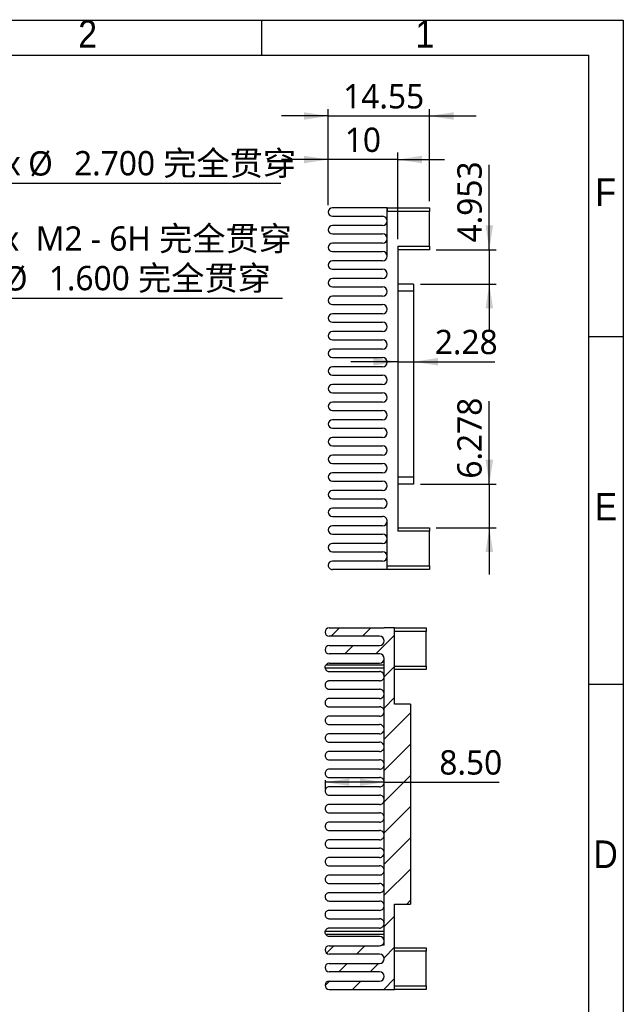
# Model space of a CAD drawing. Header units: millimetres. Extents: x 3 to 207, y 3 to 294.
# Tile 8 of 8: x 120 to 207, y 152 to 294. Entities that reach past the tile are written whole.
import ezdxf

# ---------------------------------------------------------------- set-up
doc = ezdxf.new("R2010")
doc.units = ezdxf.units.MM
for name, color, linetype in [('几何体', 7, 'Continuous'), ('剖面线', 4, 'Continuous'), ('尺寸', 3, 'Continuous'), ('注释', 7, 'Continuous'), ('草图直线', 1, 'Continuous')]:
    doc.layers.add(name, color=color, linetype=linetype)
doc.styles.add('SLDTEXTSTYLE0', font='MSYH.TTC', dxfattribs={"bigfont": 'bigfont'})
doc.styles.add('SLDTEXTSTYLE1', font='MSYH.TTC')
doc.styles.add('SLDTEXTSTYLE2', font='GOTHIC.TTF', dxfattribs={"width": 0.913})
doc.dimstyles.new('SLDDIMSTYLE10', dxfattribs={"dimtxt": 3.5, "dimasz": 3.5, "dimexe": 0, "dimexo": 0.0625, "dimgap": 0.875, "dimtad": 1, "dimdec": 0, "dimrnd": 1e-09, "dimzin": 12, "dimdsep": 46, "dimtxsty": 'SLDTEXTSTYLE1', "dimsah": 1, "dimcen": 0.09, "dimadec": 0, "dimazin": 3, "dimtfac": 1, "dimtdec": 0, "dimtmove": 0, "dimatfit": 0, "dimfxl": 1, "dimfrac": 2, "dimtolj": 1, "dimtzin": 12, "dimarcsym": 0})
doc.dimstyles.new('SLDDIMSTYLE14', dxfattribs={"dimtxt": 3.5, "dimasz": 3.5, "dimexe": 0, "dimexo": 0.0625, "dimgap": 0.875, "dimtad": 1, "dimrnd": 1e-09, "dimzin": 4, "dimdsep": 46, "dimtxsty": 'SLDTEXTSTYLE1', "dimsah": 1, "dimcen": 0.09, "dimadec": 0, "dimazin": 1, "dimtfac": 1, "dimtofl": 0, "dimtmove": 0, "dimatfit": 3, "dimfxl": 1, "dimfrac": 2, "dimtolj": 1, "dimtzin": 12, "dimarcsym": 0})
doc.dimstyles.new('SLDDIMSTYLE3', dxfattribs={"dimtxt": 3.5, "dimasz": 3.5, "dimexe": 0, "dimexo": 0.0625, "dimgap": 0.875, "dimtad": 1, "dimrnd": 1e-09, "dimzin": 12, "dimdsep": 46, "dimtxsty": 'SLDTEXTSTYLE1', "dimsah": 1, "dimcen": 0.09, "dimadec": 0, "dimazin": 3, "dimtfac": 1, "dimtmove": 0, "dimatfit": 0, "dimfxl": 1, "dimfrac": 2, "dimtolj": 1, "dimtzin": 12, "dimarcsym": 0})
doc.dimstyles.new('SLDDIMSTYLE4', dxfattribs={"dimtxt": 3.5, "dimasz": 3.5, "dimexe": 0, "dimexo": 0.0625, "dimgap": 0.875, "dimtad": 0, "dimtih": 1, "dimtoh": 1, "dimdec": 3, "dimrnd": 1e-09, "dimzin": 4, "dimdsep": 46, "dimtxsty": 'SLDTEXTSTYLE1', "dimblk1": 'NONE', "dimsah": 1, "dimcen": 0, "dimadec": 0, "dimazin": 1, "dimtfac": 1, "dimtdec": 3, "dimtmove": 0, "dimatfit": 3, "dimldrblk": 'NONE', "dimfxl": 1, "dimfrac": 2, "dimtolj": 1, "dimtzin": 12, "dimarcsym": 0})
doc.dimstyles.new('SLDDIMSTYLE5', dxfattribs={"dimtxt": 3.5, "dimasz": 3.5, "dimexe": 0, "dimexo": 0.0625, "dimgap": 0.875, "dimtad": 0, "dimtih": 1, "dimtoh": 1, "dimdec": 6, "dimrnd": 1e-09, "dimzin": 12, "dimdsep": 46, "dimtxsty": 'SLDTEXTSTYLE1', "dimblk1": 'NONE', "dimsah": 1, "dimcen": 0, "dimadec": 0, "dimazin": 3, "dimtfac": 1, "dimtdec": 3, "dimtmove": 0, "dimatfit": 3, "dimldrblk": 'NONE', "dimfxl": 1, "dimfrac": 2, "dimtolj": 1, "dimtzin": 12, "dimarcsym": 0})
doc.dimstyles.new('SLDDIMSTYLE7', dxfattribs={"dimtxt": 3.5, "dimasz": 3.5, "dimexe": 0, "dimexo": 0.0625, "dimgap": 0.875, "dimtad": 1, "dimdec": 3, "dimrnd": 1e-09, "dimzin": 12, "dimdsep": 46, "dimtxsty": 'SLDTEXTSTYLE1', "dimsah": 1, "dimcen": 0.09, "dimadec": 0, "dimazin": 3, "dimtfac": 1, "dimtdec": 3, "dimtmove": 0, "dimatfit": 0, "dimfxl": 1, "dimfrac": 2, "dimtolj": 1, "dimtzin": 12, "dimarcsym": 0})

# ---------------------------------------------------------------- blocks, each defined once
blk = doc.blocks.new('_D_4')
at = {"layer": '尺寸'}
for p, q in [((106.95, 264.96), (112.56, 270.57)), ((112.56, 270.57), (157.76, 270.57)), ((105.04, 263.05), (106.95, 264.96))]:
    blk.add_line(p, q, dxfattribs=at)
blk.add_solid([(106.95, 264.96), (109.8, 267.05), (109.04, 267.81)], dxfattribs=at)
at = {"layer": '尺寸', "char_height": 3.5, "attachment_point": 1}
for s, insert, style in [('4 x ', (114.15, 275.19), 'SLDTEXTSTYLE1'), ('%%c', (121.41, 275.16), 'SLDTEXTSTYLE1'), (' 2.700 完全贯穿', (126.82, 275.19), 'SLDTEXTSTYLE0')]:
    blk.add_mtext(s, dxfattribs=dict(at, insert=insert, style=style))
blk = doc.blocks.new('_None')
blk = doc.blocks.new('_D_5')
at = {"layer": '尺寸'}
for p, q in [((83.42, 241.97), (112.33, 254.03)), ((112.33, 254.03), (157.99, 254.03)), ((81.94, 241.36), (83.42, 241.97))]:
    blk.add_line(p, q, dxfattribs=at)
blk.add_solid([(83.42, 241.97), (86.85, 242.82), (86.44, 243.82)], dxfattribs=at)
at = {"layer": '尺寸', "char_height": 3.5, "attachment_point": 1}
for s, insert, style in [('3 x  M2 - 6H 完全贯穿', (113.92, 264.35), 'SLDTEXTSTYLE0'), ('%%c', (117.78, 258.62), 'SLDTEXTSTYLE1'), (' 1.600 完全贯穿', (123.19, 258.66), 'SLDTEXTSTYLE0')]:
    blk.add_mtext(s, dxfattribs=dict(at, insert=insert, style=style))
blk = doc.blocks.new('_D_14')
at = {"layer": '尺寸'}
for p, q in [((164.56, 267.4), (164.56, 281.23)), ((179.11, 268), (179.11, 281.23)), ((164.56, 280.23), (157.83, 280.23)), ((164.56, 280.23), (179.11, 280.23)), ((179.11, 280.23), (185.84, 280.23))]:
    blk.add_line(p, q, dxfattribs=at)
for points in [[(164.56, 280.23), (161.06, 280.76), (161.06, 279.69)], [(179.11, 280.23), (182.61, 279.69), (182.61, 280.76)]]:
    blk.add_solid(points, dxfattribs=at)
at = {"layer": '尺寸', "insert": (166.71, 284.82), "char_height": 3.5, "attachment_point": 1, "style": 'SLDTEXTSTYLE1'}
blk.add_mtext('14.55', dxfattribs=at)
blk = doc.blocks.new('_D_15')
at = {"layer": '尺寸'}
for p, q in [((164.56, 267.4), (164.56, 274.97)), ((174.56, 262.5), (174.56, 274.97)), ((164.56, 273.97), (157.83, 273.97)), ((174.56, 273.97), (164.56, 273.97)), ((174.56, 273.97), (181.29, 273.97))]:
    blk.add_line(p, q, dxfattribs=at)
for points in [[(164.56, 273.97), (161.06, 274.51), (161.06, 273.43)], [(174.56, 273.97), (178.06, 273.43), (178.06, 274.51)]]:
    blk.add_solid(points, dxfattribs=at)
at = {"layer": '尺寸', "insert": (166.94, 278.56), "char_height": 3.5, "attachment_point": 1, "style": 'SLDTEXTSTYLE1'}
blk.add_mtext('10', dxfattribs=at)
blk = doc.blocks.new('_D_16')
at = {"layer": '尺寸'}
for p, q in [((174.56, 244.88), (167.83, 244.88)), ((174.56, 244.88), (176.84, 244.88)), ((176.84, 244.88), (188.51, 244.88))]:
    blk.add_line(p, q, dxfattribs=at)
for points in [[(174.56, 244.88), (171.06, 245.42), (171.06, 244.34)], [(176.84, 244.88), (180.34, 244.34), (180.34, 245.42)]]:
    blk.add_solid(points, dxfattribs=at)
at = {"layer": '尺寸', "insert": (179.89, 249.47), "char_height": 3.5, "attachment_point": 1, "style": 'SLDTEXTSTYLE1'}
blk.add_mtext('2.28', dxfattribs=at)
blk = doc.blocks.new('_D_17')
at = {"layer": '尺寸'}
for p, q in [((187.73, 261), (187.73, 273.19)), ((180.11, 261), (188.73, 261)), ((187.73, 261), (187.73, 256.05)), ((177.84, 256.05), (188.73, 256.05)), ((187.73, 256.05), (187.73, 249.32))]:
    blk.add_line(p, q, dxfattribs=at)
for points in [[(187.73, 261), (188.27, 264.5), (187.19, 264.5)], [(187.73, 256.05), (187.19, 252.55), (188.27, 252.55)]]:
    blk.add_solid(points, dxfattribs=at)
at = {"layer": '尺寸', "insert": (183.13, 262.04), "char_height": 3.5, "attachment_point": 1, "rotation": 90, "style": 'SLDTEXTSTYLE1'}
blk.add_mtext('4.953', dxfattribs=at)
blk = doc.blocks.new('_D_18')
at = {"layer": '尺寸'}
for p, q in [((187.73, 227.28), (187.73, 239.21)), ((177.84, 227.28), (188.73, 227.28)), ((187.73, 227.28), (187.73, 221)), ((180.11, 221), (188.73, 221)), ((187.73, 221), (187.73, 214.27))]:
    blk.add_line(p, q, dxfattribs=at)
for points in [[(187.73, 227.28), (188.27, 230.78), (187.19, 230.78)], [(187.73, 221), (187.19, 217.5), (188.27, 217.5)]]:
    blk.add_solid(points, dxfattribs=at)
at = {"layer": '尺寸', "insert": (183.13, 228.06), "char_height": 3.5, "attachment_point": 1, "rotation": 90, "style": 'SLDTEXTSTYLE1'}
blk.add_mtext('6.278', dxfattribs=at)
blk = doc.blocks.new('_D_31')
at = {"layer": '尺寸'}
for p, q in [((164.11, 184.67), (164.11, 183.39)), ((172.61, 184.39), (164.11, 184.39)), ((172.61, 184.39), (189.17, 184.39))]:
    blk.add_line(p, q, dxfattribs=at)
for points in [[(164.11, 184.39), (167.61, 183.86), (167.61, 184.93)], [(172.61, 184.39), (169.11, 184.93), (169.11, 183.86)]]:
    blk.add_solid(points, dxfattribs=at)
at = {"layer": '尺寸', "insert": (180.54, 188.99), "char_height": 3.5, "attachment_point": 1, "style": 'SLDTEXTSTYLE1'}
blk.add_mtext('8.50', dxfattribs=at)

msp = doc.modelspace()

# ---------------------------------------------------------------- hatches: boundary and pattern name
at = {"layer": '剖面线'}
h = msp.add_hatch(dxfattribs=at)
h.set_pattern_fill('ANSI31', color=256, style=0)
edge = h.paths.add_edge_path(flags=0)
edge.add_line((172.6114215, 160.952965), (172.2639225, 160.952965))
edge.add_arc((171.9414215, 161.540241), 0.67, 270, 298.773263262, ccw=False)
edge.add_line((171.9414215, 160.870241), (164.7114215, 160.870241))
edge.add_arc((164.7114215, 160.270241), 0.6, 90, 180)
edge.add_arc((164.7114215, 160.270241), 0.6, 180, 270)
edge.add_line((164.7114215, 159.670241), (171.9414215, 159.670241))
edge.add_arc((171.9414215, 159.000241), 0.67, 0, 90, ccw=False)
edge.add_arc((171.9414215, 159.000241), 0.67, 270, 360, ccw=False)
edge.add_line((171.9414215, 158.330241), (164.7114215, 158.330241))
edge.add_arc((164.7114215, 157.730241), 0.6, 90, 180)
edge.add_arc((164.7114215, 157.730241), 0.6, 180, 270)
edge.add_line((164.7114215, 157.130241), (171.9414215, 157.130241))
edge.add_arc((171.9414215, 156.460241), 0.67, 0, 90, ccw=False)
edge.add_arc((171.9414215, 156.460241), 0.67, -90, 0, ccw=False)
edge.add_line((171.9414215, 155.790241), (164.7114215, 155.790241))
edge.add_arc((164.7114215, 155.190241), 0.6, 90, 180)
edge.add_arc((164.7114215, 155.190241), 0.6, 180, 270)
edge.add_line((164.7114215, 154.590241), (174.1114215, 154.590241))
edge.add_line((174.1114215, 154.590241), (174.1114215, 166.8685458))
edge.add_line((174.1114215, 166.8685458), (176.3914215, 166.8685458))
edge.add_line((176.3914215, 166.8685458), (176.3914215, 195.6373842))
edge.add_line((176.3914215, 195.6373842), (174.1114215, 195.6373842))
edge.add_line((174.1114215, 195.6373842), (174.1114215, 206.590137))
edge.add_line((174.1114215, 206.590137), (172.6232262, 206.590137))
edge.add_arc((172.6232262, 207.260137), 0.67, 268.990462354, 270, ccw=False)
edge.add_line((172.6114215, 206.590241), (164.7114215, 206.590241))
edge.add_arc((164.7114215, 205.990241), 0.6, 90, 180)
edge.add_arc((164.7114215, 205.990241), 0.6, 180, 270)
edge.add_line((164.7114215, 205.390241), (171.9414215, 205.390241))
edge.add_arc((171.9414215, 204.720241), 0.67, 0, 90, ccw=False)
edge.add_arc((171.9414215, 204.720241), 0.67, 270, 360, ccw=False)
edge.add_line((171.9414215, 204.050241), (164.7114215, 204.050241))
edge.add_arc((164.7114215, 203.450241), 0.6, 90, 180)
edge.add_arc((164.7114215, 203.450241), 0.6, 180, 270)
edge.add_line((164.7114215, 202.850241), (171.9414215, 202.850241))
edge.add_arc((171.9414215, 202.180241), 0.67, 0, 90, ccw=False)
edge.add_line((172.6114215, 202.180241), (172.6114215, 160.952965))

# ---------------------------------------------------------------- linework, layer by layer
at = {"layer": '几何体'}
for p, q in [((173.0590413, 267.0009142), (165.1590413, 267.0009142)), ((173.0590413, 260.0509142), (173.0590413, 266.5008698)), ((173.0708459, 266.5008102), (173.0708459, 267.0008102)), ((173.0708459, 267.0008102), (179.1090413, 267.0008102)), ((179.1090413, 266.5008102), (173.0708459, 266.5008102)), ((179.1090413, 267.0008102), (179.1090413, 266.5008102)), ((179.1090413, 261.5008222), (179.1090413, 266.5008102)), ((165.1590413, 265.8009142), (172.3890413, 265.8009142)), ((172.3890413, 264.4609142), (165.1590413, 264.4609142)), ((165.1590413, 263.2609142), (172.3890413, 263.2609142)), ((172.3890413, 261.9209142), (165.1590413, 261.9209142)), ((165.1590413, 260.7209142), (172.3890413, 260.7209142)), ((174.5590413, 261.5008222), (179.1090413, 261.5008222)), ((174.5590413, 261.5008222), (174.5590413, 220.5009022)), ((179.1090413, 261.0008222), (174.5590413, 261.0008222)), ((179.1090413, 261.5008222), (179.1090413, 261.0008222)), ((172.3890413, 259.3809142), (165.1590413, 259.3809142)), ((165.1590413, 258.1809142), (172.3890413, 258.1809142)), ((172.3890413, 256.8409142), (165.1590413, 256.8409142)), ((165.1590413, 255.6409142), (172.3890413, 255.6409142)), ((176.8390413, 256.0480574), (174.5590413, 256.0480574)), ((176.8390413, 255.0480574), (174.5590413, 255.0480574)), ((176.8390413, 256.0480574), (176.8390413, 255.0480574)), ((176.8390413, 255.0480574), (176.8390413, 228.279219)), ((172.3890413, 254.3009142), (165.1590413, 254.3009142)), ((165.1590413, 253.1009142), (172.3890413, 253.1009142)), ((172.3890413, 251.7609142), (165.1590413, 251.7609142)), ((165.1590413, 250.5609142), (172.3890413, 250.5609142)), ((172.3890413, 249.2209142), (165.1590413, 249.2209142)), ((165.1590413, 248.0209142), (172.3890413, 248.0209142)), ((172.3890413, 246.6809142), (165.1590413, 246.6809142)), ((165.1590413, 245.4809142), (172.3890413, 245.4809142)), ((172.3890413, 244.1409142), (165.1590413, 244.1409142)), ((165.1590413, 242.9409142), (172.3890413, 242.9409142)), ((172.3890413, 241.6009142), (165.1590413, 241.6009142)), ((165.1590413, 240.4009142), (172.3890413, 240.4009142)), ((172.3890413, 239.0609142), (165.1590413, 239.0609142)), ((165.1590413, 237.8609142), (172.3890413, 237.8609142)), ((172.3890413, 236.5209142), (165.1590413, 236.5209142)), ((165.1590413, 235.3209142), (172.3890413, 235.3209142)), ((172.3890413, 233.9809142), (165.1590413, 233.9809142)), ((165.1590413, 232.7809142), (172.3890413, 232.7809142)), ((172.3890413, 231.4409142), (165.1590413, 231.4409142)), ((165.1590413, 230.2409142), (172.3890413, 230.2409142)), ((172.3890413, 228.9009142), (165.1590413, 228.9009142)), ((176.8390413, 228.279219), (174.5590413, 228.279219)), ((176.8390413, 228.279219), (176.8390413, 227.279219)), ((165.1590413, 227.7009142), (172.3890413, 227.7009142)), ((176.8390413, 227.279219), (174.5590413, 227.279219)), ((172.3890413, 226.3609142), (165.1590413, 226.3609142)), ((165.1590413, 225.1609142), (172.3890413, 225.1609142)), ((172.3890413, 223.8209142), (165.1590413, 223.8209142)), ((165.1590413, 222.6209142), (172.3890413, 222.6209142)), ((172.3890413, 221.2809142), (165.1590413, 221.2809142)), ((173.0590413, 215.5009142), (173.0590413, 221.9509142)), ((174.5590413, 221.0009022), (179.1090413, 221.0009022)), ((179.1090413, 221.0009022), (179.1090413, 220.5009022)), ((165.1590413, 220.0809142), (172.3890413, 220.0809142)), ((179.1090413, 220.5009022), (174.5590413, 220.5009022)), ((179.1090413, 215.5009142), (179.1090413, 220.5009022)), ((172.3890413, 218.7409142), (165.1590413, 218.7409142)), ((165.1590413, 217.5409142), (172.3890413, 217.5409142)), ((172.3890413, 216.2009142), (165.1590413, 216.2009142)), ((173.0590413, 215.0009142), (173.0590413, 215.5009142)), ((173.0590413, 215.5009142), (179.1090413, 215.5009142)), ((179.1090413, 215.5009142), (179.1090413, 215.0009142)), ((173.0590413, 215.0009142), (165.1590413, 215.0009142)), ((179.1090413, 215.0009142), (173.0590413, 215.0009142)), ((164.7114215, 206.590241), (172.6114215, 206.590241)), ((171.9414215, 205.390241), (164.7114215, 205.390241)), ((174.1114215, 206.590137), (172.6232262, 206.590137)), ((174.1114215, 195.6373842), (174.1114215, 206.590137)), ((174.1114215, 206.590137), (178.6614215, 206.590137)), ((178.6614215, 206.090137), (174.1114215, 206.090137)), ((178.6614215, 206.590137), (178.6614215, 206.090137)), ((178.6614215, 201.090149), (178.6614215, 206.090137)), ((164.7114215, 204.050241), (171.9414215, 204.050241)), ((171.9414215, 202.850241), (164.7114215, 202.850241)), ((164.2501487, 201.2939433), (172.6114215, 201.2939433)), ((164.7114215, 201.510241), (171.9414215, 201.510241)), ((172.6114215, 160.952965), (172.6114215, 202.180241)), ((172.6114215, 200.812189), (164.1194876, 200.812189)), ((164.7114215, 200.310241), (171.9414215, 200.310241)), ((174.1114215, 201.090149), (178.6614215, 201.090149)), ((178.6614215, 200.590149), (174.1114215, 200.590149)), ((178.6614215, 201.090149), (178.6614215, 200.590149)), ((171.9414215, 198.970241), (164.7114215, 198.970241)), ((164.7114215, 197.770241), (171.9414215, 197.770241)), ((171.9414215, 196.430241), (164.7114215, 196.430241)), ((176.3914215, 195.6373842), (174.1114215, 195.6373842)), ((176.3914215, 195.6373842), (176.3914215, 166.8685458)), ((164.7114215, 195.230241), (171.9414215, 195.230241)), ((171.9414215, 193.890241), (164.7114215, 193.890241)), ((164.7114215, 192.690241), (171.9414215, 192.690241)), ((171.9414215, 191.350241), (164.7114215, 191.350241)), ((164.7114215, 190.150241), (171.9414215, 190.150241)), ((171.9414215, 188.810241), (164.7114215, 188.810241)), ((164.7114215, 187.610241), (171.9414215, 187.610241)), ((171.9414215, 186.270241), (164.7114215, 186.270241)), ((164.7114215, 185.070241), (171.9414215, 185.070241)), ((171.9414215, 183.730241), (164.7114215, 183.730241)), ((164.7114215, 182.530241), (171.9414215, 182.530241)), ((171.9414215, 181.190241), (164.7114215, 181.190241)), ((164.7114215, 179.990241), (171.9414215, 179.990241)), ((171.9414215, 178.650241), (164.7114215, 178.650241)), ((164.7114215, 177.450241), (171.9414215, 177.450241)), ((171.9414215, 176.110241), (164.7114215, 176.110241)), ((164.7114215, 174.910241), (171.9414215, 174.910241)), ((171.9414215, 173.570241), (164.7114215, 173.570241)), ((164.7114215, 172.370241), (171.9414215, 172.370241)), ((171.9414215, 171.030241), (164.7114215, 171.030241)), ((164.7114215, 169.830241), (171.9414215, 169.830241)), ((171.9414215, 168.490241), (164.7114215, 168.490241)), ((164.7114215, 167.290241), (171.9414215, 167.290241)), ((171.9414215, 165.950241), (164.7114215, 165.950241)), ((174.1114215, 154.590241), (174.1114215, 166.8685458)), ((174.1114215, 166.8685458), (176.3914215, 166.8685458)), ((164.7114215, 164.750241), (171.9414215, 164.750241)), ((164.1264225, 162.943568), (172.6114215, 162.943568)), ((171.9414215, 163.410241), (164.7114215, 163.410241)), ((172.6114215, 162.4925977), (164.2024003, 162.4925977)), ((171.9414215, 162.210241), (164.7114215, 162.210241)), ((164.7114215, 160.870241), (171.9414215, 160.870241)), ((172.6114215, 160.952965), (172.2639225, 160.952965)), ((174.1114215, 160.590229), (178.6614215, 160.590229)), ((178.6614215, 160.090229), (174.1114215, 160.090229)), ((178.6614215, 160.590229), (178.6614215, 160.090229)), ((178.6614215, 155.090241), (178.6614215, 160.090229)), ((171.9414215, 159.670241), (164.7114215, 159.670241)), ((164.7114215, 158.330241), (171.9414215, 158.330241)), ((171.9414215, 157.130241), (164.7114215, 157.130241)), ((164.7114215, 155.790241), (171.9414215, 155.790241)), ((164.7114215, 154.590241), (174.1114215, 154.590241)), ((174.1114215, 155.090241), (178.6614215, 155.090241)), ((178.6614215, 154.590241), (174.1114215, 154.590241)), ((178.6614215, 155.090241), (178.6614215, 154.590241))]:
    msp.add_line(p, q, dxfattribs=at)
for centre, radius, start, end in [((165.1590413, 266.4009142), 0.6, 90, 180), ((165.1590413, 266.4009142), 0.6, 180, 270), ((173.0708459, 267.6708102), 0.67, 268.990462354, 270), ((173.0708459, 267.6708102), 1.17, 269.421908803, 270), ((172.3890413, 265.1309142), 0.67, 0, 90), ((172.3890413, 265.1309142), 0.67, 270, 0), ((165.1590413, 263.8609142), 0.6, 90, 180), ((165.1590413, 263.8609142), 0.6, 180, 270), ((172.3890413, 262.5909142), 0.67, 0, 90), ((172.3890413, 262.5909142), 0.67, 270, 0), ((165.1590413, 261.3209142), 0.6, 90, 180), ((165.1590413, 261.3209142), 0.6, 180, 270), ((172.3890413, 260.0509142), 0.67, 0, 90), ((165.1590413, 258.7809142), 0.6, 90, 180), ((172.3890413, 260.0509142), 0.67, 270, 0), ((165.1590413, 258.7809142), 0.6, 180, 270), ((172.3890413, 257.5109142), 0.67, 0, 90), ((165.1590413, 256.2409142), 0.6, 90, 180), ((172.3890413, 257.5109142), 0.67, 270, 0), ((165.1590413, 256.2409142), 0.6, 180, 270), ((172.3890413, 254.9709142), 0.67, 0, 90), ((172.3890413, 254.9709142), 0.67, 270, 0), ((165.1590413, 253.7009142), 0.6, 90, 180), ((165.1590413, 253.7009142), 0.6, 180, 270), ((172.3890413, 252.4309142), 0.67, 0, 90), ((172.3890413, 252.4309142), 0.67, 270, 0), ((165.1590413, 251.1609142), 0.6, 90, 180), ((165.1590413, 251.1609142), 0.6, 180, 270), ((172.3890413, 249.8909142), 0.67, 0, 90), ((172.3890413, 249.8909142), 0.67, 270, 0), ((165.1590413, 248.6209142), 0.6, 90, 180), ((165.1590413, 248.6209142), 0.6, 180, 270), ((172.3890413, 247.3509142), 0.67, 0, 90), ((165.1590413, 246.0809142), 0.6, 90, 180), ((172.3890413, 247.3509142), 0.67, 270, 0), ((165.1590413, 246.0809142), 0.6, 180, 270), ((172.3890413, 244.8109142), 0.67, 0, 90), ((165.1590413, 243.5409142), 0.6, 90, 180), ((172.3890413, 244.8109142), 0.67, 270, 0), ((165.1590413, 243.5409142), 0.6, 180, 270), ((172.3890413, 242.2709142), 0.67, 0, 90), ((172.3890413, 242.2709142), 0.67, 270, 0), ((165.1590413, 241.0009142), 0.6, 90, 180), ((165.1590413, 241.0009142), 0.6, 180, 270), ((172.3890413, 239.7309142), 0.67, 0, 90), ((172.3890413, 239.7309142), 0.67, 270, 0), ((165.1590413, 238.4609142), 0.6, 90, 180), ((165.1590413, 238.4609142), 0.6, 180, 270), ((172.3890413, 237.1909142), 0.67, 0, 90), ((172.3890413, 237.1909142), 0.67, 270, 0), ((165.1590413, 235.9209142), 0.6, 90, 180), ((165.1590413, 235.9209142), 0.6, 180, 270), ((172.3890413, 234.6509142), 0.67, 0, 90), ((165.1590413, 233.3809142), 0.6, 90, 180), ((172.3890413, 234.6509142), 0.67, 270, 0), ((165.1590413, 233.3809142), 0.6, 180, 270), ((172.3890413, 232.1109142), 0.67, 0, 90), ((165.1590413, 230.8409142), 0.6, 90, 180), ((172.3890413, 232.1109142), 0.67, 270, 0), ((165.1590413, 230.8409142), 0.6, 180, 270), ((172.3890413, 229.5709142), 0.67, 0, 90), ((172.3890413, 229.5709142), 0.67, 270, 0), ((165.1590413, 228.3009142), 0.6, 90, 180), ((165.1590413, 228.3009142), 0.6, 180, 270), ((172.3890413, 227.0309142), 0.67, 0, 90), ((172.3890413, 227.0309142), 0.67, 270, 0), ((165.1590413, 225.7609142), 0.6, 90, 180), ((165.1590413, 225.7609142), 0.6, 180, 270), ((165.1590413, 223.2209142), 0.6, 90, 180), ((172.3890413, 224.4909142), 0.67, 0, 90), ((172.3890413, 224.4909142), 0.67, 270, 0), ((165.1590413, 223.2209142), 0.6, 180, 270), ((172.3890413, 221.9509142), 0.67, 359.999999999, 90), ((165.1590413, 220.6809142), 0.6, 90, 180), ((172.3890413, 221.9509142), 0.67, 270, 359.999999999), ((165.1590413, 220.6809142), 0.6, 180, 270), ((172.3890413, 219.4109142), 0.67, 0, 90), ((165.1590413, 218.1409142), 0.6, 90, 180), ((165.1590413, 218.1409142), 0.6, 180, 270), ((172.3890413, 219.4109142), 0.67, 270, 0), ((172.3890413, 216.8709142), 0.67, 0, 90), ((172.3890413, 216.8709142), 0.67, 270, 0), ((165.1590413, 215.6009142), 0.6, 90, 180), ((165.1590413, 215.6009142), 0.6, 179.999999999, 270), ((164.7114215, 205.990241), 0.6, 90, 180), ((164.7114215, 205.990241), 0.6, 180, 270), ((171.9414215, 204.720241), 0.67, 0, 90), ((172.6232262, 207.260137), 0.67, 268.990462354, 270), ((164.7114215, 203.450241), 0.6, 90, 180), ((171.9414215, 204.720241), 0.67, 270, 0), ((164.7114215, 203.450241), 0.6, 180, 270), ((171.9414215, 202.180241), 0.67, 0, 90), ((164.7114215, 200.910241), 0.6, 90, 140.245178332), ((171.9414215, 202.180241), 0.67, 270, 0), ((164.7114215, 162.810241), 0.6, 211.965304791, 270), ((171.9414215, 161.540241), 0.67, 0, 90), ((164.7114215, 160.270241), 0.6, 90, 180), ((164.7114215, 160.270241), 0.6, 180, 270), ((171.9414215, 161.540241), 0.67, 270, 298.773263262), ((171.9414215, 159.000241), 0.67, 0, 90), ((171.9414215, 159.000241), 0.67, 270, 0), ((164.7114215, 157.730241), 0.6, 90, 180), ((164.7114215, 157.730241), 0.6, 180, 270), ((171.9414215, 156.460241), 0.67, 0, 90), ((171.9414215, 156.460241), 0.67, 270, 0), ((164.7114215, 155.190241), 0.6, 90, 180), ((164.7114215, 155.190241), 0.6, 180, 270)]:
    msp.add_arc(centre, radius, start, end, dxfattribs=at)
for points, knots in [([(173.0590413, 266.5008698), (173.0590413, 266.6329294), (173.0590413, 266.7620663), (173.0590413, 266.9465689), (173.0590413, 267.0009142), (173.0590413, 267.0009142)], [0, 0, 0, 0, 0.5, 0.5, 1, 1, 1, 1]), ([(164.1114215, 200.910241), (164.1114215, 200.960768), (164.1182688, 201.025653), (164.1622194, 201.162287), (164.199738, 201.2333413), (164.2501487, 201.2939433)], [0, 0, 0, 0, 0.5, 0.5, 1, 1, 1, 1]), ([(164.1194876, 200.812189), (164.1329968, 200.7306351), (164.1625469, 200.6414839), (164.2675212, 200.5024103), (164.3124732, 200.4545525), (164.4158645, 200.3864577), (164.456673, 200.3640458), (164.5369357, 200.3354705), (164.5664517, 200.3269995), (164.6341636, 200.3142392), (164.6728057, 200.310241), (164.7114215, 200.310241)], [0, 0, 0, 0, 0.5, 0.5, 0.75, 0.75, 0.875, 0.875, 0.9375, 0.9375, 1, 1, 1, 1]), ([(172.6114215, 199.640241), (172.6114215, 199.7806004), (172.5720486, 199.910745), (172.4423626, 200.091294), (172.3869312, 200.1497317), (172.2665843, 200.2279987), (172.2201779, 200.2527406), (172.1309748, 200.2836381), (172.0985658, 200.2926482), (172.024174, 200.306185), (171.9828647, 200.310241), (171.9414215, 200.310241)], [0, 0, 0, 0, 0.5, 0.5, 0.75, 0.75, 0.875, 0.875, 0.9375, 0.9375, 1, 1, 1, 1]), ([(164.7114215, 198.970241), (164.6509698, 198.970241), (164.5925532, 198.9607435), (164.4906384, 198.9306673), (164.4461885, 198.9102603), (164.3313463, 198.8429146), (164.2761479, 198.7891701), (164.1909352, 198.6769308), (164.1608883, 198.6171761), (164.1212924, 198.4959844), (164.1114215, 198.4338885), (164.1114215, 198.370241)], [0, 0, 0, 0, 0.125, 0.125, 0.25, 0.25, 0.5, 0.5, 0.75, 0.75, 1, 1, 1, 1]), ([(164.1114215, 198.370241), (164.1114215, 198.2501882), (164.1443695, 198.1259765), (164.275693, 197.9513808), (164.3339155, 197.8950124), (164.4925322, 197.8041664), (164.5985342, 197.770241), (164.7114215, 197.770241)], [0, 0, 0, 0, 0.5, 0.5, 0.75, 0.75, 1, 1, 1, 1]), ([(171.9414215, 198.970241), (172.0156257, 198.970241), (172.0867915, 198.9830789), (172.208554, 199.0224751), (172.2597813, 199.0484282), (172.390835, 199.1325905), (172.4491544, 199.1961757), (172.5376035, 199.3247195), (172.5660631, 199.3890739), (172.6030818, 199.5158716), (172.6114215, 199.5785742), (172.6114215, 199.640241)], [0, 0, 0, 0, 0.125, 0.125, 0.25, 0.25, 0.5, 0.5, 0.75, 0.75, 1, 1, 1, 1]), ([(172.6114215, 197.100241), (172.6114215, 197.1736443), (172.599314, 197.2470586), (172.5514054, 197.3871166), (172.5156703, 197.4550134), (172.413154, 197.5830387), (172.3468197, 197.6427085), (172.216744, 197.7130438), (172.1673231, 197.7334602), (172.0597397, 197.7620558), (172.0004277, 197.770241), (171.9414215, 197.770241)], [0, 0, 0, 0, 0.25, 0.25, 0.5, 0.5, 0.75, 0.75, 0.875, 0.875, 1, 1, 1, 1]), ([(171.9414215, 196.430241), (172.0566883, 196.430241), (172.1657924, 196.4608478), (172.3448212, 196.5557829), (172.4130669, 196.6170946), (172.5172706, 196.7477107), (172.5534341, 196.8175745), (172.6006053, 196.9590445), (172.6114215, 197.029734), (172.6114215, 197.100241)], [0, 0, 0, 0, 0.25, 0.25, 0.5, 0.5, 0.75, 0.75, 1, 1, 1, 1]), ([(164.7114215, 196.430241), (164.6122177, 196.430241), (164.517941, 196.4049535), (164.3611944, 196.3252865), (164.2994597, 196.2728574), (164.1550803, 196.1003736), (164.1114215, 195.9664142), (164.1114215, 195.830241)], [0, 0, 0, 0, 0.25, 0.25, 0.5, 0.5, 1, 1, 1, 1]), ([(164.1114215, 195.830241), (164.1114215, 195.7638117), (164.1223443, 195.6972887), (164.1674452, 195.5679852), (164.202451, 195.503527), (164.3001494, 195.3867906), (164.3639314, 195.3332725), (164.5210934, 195.2544787), (164.6162501, 195.230241), (164.7114215, 195.230241)], [0, 0, 0, 0, 0.25, 0.25, 0.5, 0.5, 0.75, 0.75, 1, 1, 1, 1]), ([(172.6114215, 194.560241), (172.6114215, 194.6386887), (172.5980713, 194.7151803), (172.5437207, 194.8642655), (172.5031307, 194.9352339), (172.3915923, 195.0637122), (172.320422, 195.1210859), (172.1469784, 195.205171), (172.0450711, 195.230241), (171.9414215, 195.230241)], [0, 0, 0, 0, 0.25, 0.25, 0.5, 0.5, 0.75, 0.75, 1, 1, 1, 1]), ([(171.9414215, 193.890241), (172.0440268, 193.890241), (172.1438672, 193.914427), (172.3165871, 193.9969375), (172.3897949, 194.0549185), (172.5603214, 194.250691), (172.6114215, 194.4067112), (172.6114215, 194.560241)], [0, 0, 0, 0, 0.25, 0.25, 0.5, 0.5, 1, 1, 1, 1]), ([(164.7114215, 193.890241), (164.6215439, 193.890241), (164.5340421, 193.8695614), (164.381577, 193.7984517), (164.3164099, 193.7484602), (164.1612898, 193.5754619), (164.1114215, 193.433165), (164.1114215, 193.290241)], [0, 0, 0, 0, 0.25, 0.25, 0.5, 0.5, 1, 1, 1, 1]), ([(164.1114215, 193.290241), (164.1114215, 193.1489573), (164.160355, 193.0057754), (164.3176144, 192.8308233), (164.3836793, 192.7806909), (164.5362152, 192.7102763), (164.6238717, 192.690241), (164.7114215, 192.690241)], [0, 0, 0, 0, 0.5, 0.5, 0.75, 0.75, 1, 1, 1, 1]), ([(172.6114215, 192.020241), (172.6114215, 192.184707), (172.5525888, 192.3451106), (172.3764947, 192.5371093), (172.3031489, 192.5918544), (172.1333831, 192.6688852), (172.0375633, 192.690241), (171.9414215, 192.690241)], [0, 0, 0, 0, 0.5, 0.5, 0.75, 0.75, 1, 1, 1, 1]), ([(164.7114215, 191.350241), (164.5413874, 191.350241), (164.3805692, 191.274453), (164.2206622, 191.1041063), (164.1798839, 191.0385851), (164.1251013, 190.8982383), (164.1114215, 190.8250163), (164.1114215, 190.750241)], [0, 0, 0, 0, 0.5, 0.5, 0.75, 0.75, 1, 1, 1, 1]), ([(171.9414215, 191.350241), (172.037579, 191.350241), (172.1318772, 191.3712789), (172.3003107, 191.4469838), (172.3745686, 191.5016681), (172.4930736, 191.6300946), (172.5376098, 191.7033717), (172.5970733, 191.859097), (172.6114215, 191.9391473), (172.6114215, 192.020241)], [0, 0, 0, 0, 0.25, 0.25, 0.5, 0.5, 0.75, 0.75, 1, 1, 1, 1]), ([(164.1114215, 190.750241), (164.1114215, 190.6016606), (164.1662174, 190.45424), (164.3281998, 190.2818852), (164.3934603, 190.2347172), (164.5450661, 190.1678408), (164.6278497, 190.150241), (164.7114215, 190.150241)], [0, 0, 0, 0, 0.5, 0.5, 0.75, 0.75, 1, 1, 1, 1]), ([(172.6114215, 189.480241), (172.6114215, 189.6493526), (172.5473022, 189.8158103), (172.365574, 190.0062584), (172.292899, 190.0579402), (172.125123, 190.1310302), (172.0337321, 190.150241), (171.9414215, 190.150241)], [0, 0, 0, 0, 0.5, 0.5, 0.75, 0.75, 1, 1, 1, 1]), ([(164.7114215, 188.810241), (164.5471534, 188.810241), (164.3887625, 188.7396222), (164.1717233, 188.5153296), (164.1114215, 188.363054), (164.1114215, 188.210241)], [0, 0, 0, 0, 0.5, 0.5, 1, 1, 1, 1]), ([(171.9414215, 188.810241), (172.0338811, 188.810241), (172.1247126, 188.8295117), (172.2903565, 188.9011999), (172.3650228, 188.9538354), (172.5463408, 189.1432891), (172.6114215, 189.3125785), (172.6114215, 189.480241)], [0, 0, 0, 0, 0.25, 0.25, 0.5, 0.5, 1, 1, 1, 1]), ([(164.1114215, 188.210241), (164.1114215, 188.0581177), (164.1704392, 187.9062751), (164.3357078, 187.7357904), (164.4016506, 187.6901002), (164.5499973, 187.6267628), (164.6306535, 187.610241), (164.7114215, 187.610241)], [0, 0, 0, 0, 0.5, 0.5, 0.75, 0.75, 1, 1, 1, 1]), ([(172.6114215, 186.940241), (172.6114215, 187.1123661), (172.5435809, 187.282842), (172.358659, 187.4718243), (172.2852342, 187.5222212), (172.1204441, 187.5920531), (172.0310318, 187.610241), (171.9414215, 187.610241)], [0, 0, 0, 0, 0.5, 0.5, 0.75, 0.75, 1, 1, 1, 1]), ([(164.7114215, 186.270241), (164.5505806, 186.270241), (164.3940805, 186.202902), (164.1745222, 185.9803573), (164.1114215, 185.8253482), (164.1114215, 185.670241)], [0, 0, 0, 0, 0.5, 0.5, 1, 1, 1, 1]), ([(164.1114215, 185.670241), (164.1114215, 185.5155945), (164.1732577, 185.3612221), (164.3960354, 185.1357837), (164.5530529, 185.070241), (164.7114215, 185.070241)], [0, 0, 0, 0, 0.5, 0.5, 1, 1, 1, 1]), ([(171.9414215, 186.270241), (172.0316572, 186.270241), (172.1202855, 186.2884628), (172.2841068, 186.3576829), (172.3587221, 186.4088205), (172.5423535, 186.5961902), (172.6114215, 186.7689282), (172.6114215, 186.940241)], [0, 0, 0, 0, 0.25, 0.25, 0.5, 0.5, 1, 1, 1, 1]), ([(172.6114215, 184.400241), (172.6114215, 184.487261), (172.5942442, 184.5744757), (172.5277224, 184.7360779), (172.4790231, 184.8097352), (172.3545392, 184.9350631), (172.2808801, 184.9846012), (172.1177617, 185.0526313), (172.0295376, 185.070241), (171.9414215, 185.070241)], [0, 0, 0, 0, 0.25, 0.25, 0.5, 0.5, 0.75, 0.75, 1, 1, 1, 1]), ([(171.9414215, 183.730241), (172.0304305, 183.730241), (172.1178014, 183.7478892), (172.2805581, 183.8157248), (172.3550094, 183.8659225), (172.5399807, 184.0520576), (172.6114215, 184.2265542), (172.6114215, 184.400241)], [0, 0, 0, 0, 0.25, 0.25, 0.5, 0.5, 1, 1, 1, 1]), ([(164.7114215, 183.730241), (164.5523595, 183.730241), (164.3969862, 183.6646815), (164.175993, 183.4429908), (164.1114215, 183.2866054), (164.1114215, 183.130241)], [0, 0, 0, 0, 0.5, 0.5, 1, 1, 1, 1]), ([(164.1114215, 183.130241), (164.1114215, 182.9741204), (164.1747903, 182.818574), (164.3986565, 182.594249), (164.5545681, 182.530241), (164.7114215, 182.530241)], [0, 0, 0, 0, 0.5, 0.5, 1, 1, 1, 1]), ([(172.6114215, 181.860241), (172.6114215, 181.9476306), (172.5940439, 182.0354108), (172.5269203, 182.1975711), (172.4777948, 182.2713641), (172.3527747, 182.3964378), (172.2790328, 182.4455998), (172.1166178, 182.512876), (172.0289021, 182.530241), (171.9414215, 182.530241)], [0, 0, 0, 0, 0.25, 0.25, 0.5, 0.5, 0.75, 0.75, 1, 1, 1, 1]), ([(171.9414215, 181.190241), (172.0299857, 181.190241), (172.1168919, 181.2076839), (172.2792234, 181.274997), (172.3535698, 181.3248146), (172.5390038, 181.5104037), (172.6114215, 181.685458), (172.6114215, 181.860241)], [0, 0, 0, 0, 0.25, 0.25, 0.5, 0.5, 1, 1, 1, 1]), ([(164.7114215, 181.190241), (164.5527938, 181.190241), (164.3976761, 181.1251212), (164.1762654, 180.9035154), (164.1114215, 180.7467554), (164.1114215, 180.590241)], [0, 0, 0, 0, 0.5, 0.5, 1, 1, 1, 1]), ([(164.1114215, 180.590241), (164.1114215, 180.4337316), (164.1751015, 180.2780861), (164.3990122, 180.0540692), (164.5547348, 179.990241), (164.7114215, 179.990241)], [0, 0, 0, 0, 0.5, 0.5, 1, 1, 1, 1]), ([(172.6114215, 179.320241), (172.6114215, 179.4073919), (172.5941539, 179.4949623), (172.5272172, 179.6570356), (172.478187, 179.7308645), (172.3531913, 179.8561276), (172.2794024, 179.9054012), (172.1168376, 179.9728303), (172.0290017, 179.990241), (171.9414215, 179.990241)], [0, 0, 0, 0, 0.25, 0.25, 0.5, 0.5, 0.75, 0.75, 1, 1, 1, 1]), ([(164.7114215, 178.650241), (164.5519531, 178.650241), (164.3961805, 178.5842478), (164.1753652, 178.3619841), (164.1114215, 178.2057632), (164.1114215, 178.050241)], [0, 0, 0, 0, 0.5, 0.5, 1, 1, 1, 1]), ([(171.9414215, 178.650241), (172.0302524, 178.650241), (172.1174328, 178.6678124), (172.2799319, 178.7353874), (172.3542868, 178.7853792), (172.5393356, 178.971044), (172.6114215, 179.1456369), (172.6114215, 179.320241)], [0, 0, 0, 0, 0.25, 0.25, 0.5, 0.5, 1, 1, 1, 1]), ([(164.1114215, 178.050241), (164.1114215, 177.8944323), (164.174212, 177.7397043), (164.397162, 177.5152008), (164.5535843, 177.450241), (164.7114215, 177.450241)], [0, 0, 0, 0, 0.5, 0.5, 1, 1, 1, 1]), ([(172.6114215, 176.780241), (172.6114215, 176.9528543), (172.5424306, 177.125222), (172.3558497, 177.3140764), (172.282049, 177.3639682), (172.1184552, 177.432486), (172.0298551, 177.450241), (171.9414215, 177.450241)], [0, 0, 0, 0, 0.5, 0.5, 0.75, 0.75, 1, 1, 1, 1]), ([(164.7114215, 176.110241), (164.5497037, 176.110241), (164.3923833, 176.0419734), (164.1732118, 175.8182264), (164.1114215, 175.6636303), (164.1114215, 175.510241)], [0, 0, 0, 0, 0.5, 0.5, 1, 1, 1, 1]), ([(171.9414215, 176.110241), (172.0312733, 176.110241), (172.119494, 176.1282952), (172.282769, 176.1969529), (172.357196, 176.2476571), (172.5410074, 176.4340432), (172.6114215, 176.6070476), (172.6114215, 176.780241)], [0, 0, 0, 0, 0.25, 0.25, 0.5, 0.5, 1, 1, 1, 1]), ([(164.1114215, 175.510241), (164.1114215, 175.3561865), (164.1721056, 175.2035444), (164.3376991, 175.034255), (164.4034634, 174.9891009), (164.5510669, 174.9265359), (164.6311571, 174.910241), (164.7114215, 174.910241)], [0, 0, 0, 0, 0.5, 0.5, 0.75, 0.75, 1, 1, 1, 1]), ([(172.6114215, 174.240241), (172.6114215, 174.4099944), (172.5456173, 174.5795131), (172.3610696, 174.7699675), (172.2874178, 174.8210177), (172.1217306, 174.8917804), (172.0316336, 174.910241), (171.9414215, 174.910241)], [0, 0, 0, 0, 0.5, 0.5, 0.75, 0.75, 1, 1, 1, 1]), ([(171.9414215, 173.570241), (172.1250255, 173.570241), (172.3019475, 173.6492476), (172.5441664, 173.8997254), (172.6114215, 174.069607), (172.6114215, 174.240241)], [0, 0, 0, 0, 0.5, 0.5, 1, 1, 1, 1]), ([(164.7114215, 173.570241), (164.5456488, 173.570241), (164.385968, 173.4980479), (164.1696073, 173.2717993), (164.1114215, 173.120361), (164.1114215, 172.970241)], [0, 0, 0, 0, 0.5, 0.5, 1, 1, 1, 1]), ([(164.1114215, 172.970241), (164.1114215, 172.8189264), (164.1687345, 172.66991), (164.3314566, 172.4992807), (164.3965529, 172.4529618), (164.5468514, 172.3874574), (164.6287272, 172.370241), (164.7114215, 172.370241)], [0, 0, 0, 0, 0.5, 0.5, 0.75, 0.75, 1, 1, 1, 1]), ([(172.6114215, 171.700241), (172.6114215, 171.8659931), (172.5503811, 172.0305266), (172.3695223, 172.2231032), (172.2966265, 172.2758246), (172.1272717, 172.3505692), (172.0347809, 172.370241), (171.9414215, 172.370241)], [0, 0, 0, 0, 0.5, 0.5, 0.75, 0.75, 1, 1, 1, 1]), ([(171.9414215, 171.030241), (172.0364992, 171.030241), (172.1296934, 171.0507791), (172.2967094, 171.1248997), (172.3706655, 171.1785058), (172.4896062, 171.3053339), (172.5350529, 171.3784163), (172.5961658, 171.5350768), (172.6114215, 171.6167367), (172.6114215, 171.700241)], [0, 0, 0, 0, 0.25, 0.25, 0.5, 0.5, 0.75, 0.75, 1, 1, 1, 1]), ([(164.7114215, 171.030241), (164.625166, 171.030241), (164.5405954, 171.0113307), (164.3896894, 170.9434029), (164.3232402, 170.8943894), (164.1642051, 170.7218369), (164.1114215, 170.5753831), (164.1114215, 170.430241)], [0, 0, 0, 0, 0.25, 0.25, 0.5, 0.5, 1, 1, 1, 1]), ([(164.1114215, 170.430241), (164.1114215, 170.2832217), (164.1639511, 170.139591), (164.3215988, 169.967544), (164.3873052, 169.9184547), (164.5394127, 169.8493885), (164.6252755, 169.830241), (164.7114215, 169.830241)], [0, 0, 0, 0, 0.5, 0.5, 0.75, 0.75, 1, 1, 1, 1]), ([(172.6114215, 169.160241), (172.6114215, 169.2388994), (172.5975415, 169.3180707), (172.5413494, 169.4692559), (172.4980981, 169.5430209), (172.3823938, 169.6720543), (172.3090572, 169.7283505), (172.1368417, 169.8080954), (172.0394854, 169.830241), (171.9414215, 169.830241)], [0, 0, 0, 0, 0.25, 0.25, 0.5, 0.5, 0.75, 0.75, 1, 1, 1, 1]), ([(171.9414215, 168.490241), (172.0422594, 168.490241), (172.1403629, 168.5135603), (172.3109679, 168.5934879), (172.3833561, 168.6493427), (172.5556787, 168.8419939), (172.6114215, 169.0005018), (172.6114215, 169.160241)], [0, 0, 0, 0, 0.25, 0.25, 0.5, 0.5, 1, 1, 1, 1]), ([(164.7114215, 168.490241), (164.6192769, 168.490241), (164.5296739, 168.4684532), (164.3749049, 168.3943423), (164.3094225, 168.3423277), (164.1571253, 168.1671845), (164.1114215, 168.0276415), (164.1114215, 167.890241)], [0, 0, 0, 0, 0.25, 0.25, 0.5, 0.5, 1, 1, 1, 1]), ([(164.1114215, 167.890241), (164.1114215, 167.820167), (164.1233179, 167.7517769), (164.1718604, 167.6183735), (164.2081501, 167.5547935), (164.3079857, 167.439634), (164.3717411, 167.3881663), (164.5271679, 167.3127357), (164.6185097, 167.290241), (164.7114215, 167.290241)], [0, 0, 0, 0, 0.25, 0.25, 0.5, 0.5, 0.75, 0.75, 1, 1, 1, 1]), ([(172.6114215, 166.620241), (172.6114215, 166.6941945), (172.5992944, 166.7683339), (172.5491148, 166.9125373), (172.5101377, 166.9845119), (172.4011039, 167.1150374), (172.3298485, 167.1749267), (172.1542527, 167.2630898), (172.0478247, 167.290241), (171.9414215, 167.290241)], [0, 0, 0, 0, 0.25, 0.25, 0.5, 0.5, 0.75, 0.75, 1, 1, 1, 1]), ([(164.7114215, 165.950241), (164.6076391, 165.950241), (164.5095399, 165.9225017), (164.3493079, 165.8371826), (164.2884332, 165.7822709), (164.1954895, 165.6654918), (164.163208, 165.6030291), (164.1211031, 165.4765899), (164.1114215, 165.4133619), (164.1114215, 165.350241)], [0, 0, 0, 0, 0.25, 0.25, 0.5, 0.5, 0.75, 0.75, 1, 1, 1, 1]), ([(171.9414215, 165.950241), (172.0527072, 165.950241), (172.1582556, 165.9787279), (172.3333356, 166.0680097), (172.4019939, 166.126531), (172.5626681, 166.3188132), (172.6114215, 166.4681332), (172.6114215, 166.620241)], [0, 0, 0, 0, 0.25, 0.25, 0.5, 0.5, 1, 1, 1, 1]), ([(164.1114215, 165.350241), (164.1114215, 165.2847655), (164.1221822, 165.2191958), (164.1648836, 165.0939752), (164.1966872, 165.0332992), (164.2884233, 164.9184122), (164.3478222, 164.8648404), (164.4644334, 164.8016506), (164.5087513, 164.7833031), (164.6052635, 164.7575992), (164.6584934, 164.750241), (164.7114215, 164.750241)], [0, 0, 0, 0, 0.25, 0.25, 0.5, 0.5, 0.75, 0.75, 0.875, 0.875, 1, 1, 1, 1]), ([(172.6114215, 164.080241), (172.6114215, 164.1469053), (172.6015577, 164.2147406), (172.5591066, 164.3491928), (172.5262758, 164.4170722), (172.4287441, 164.5471741), (172.3637815, 164.6103108), (172.1863865, 164.7121857), (172.0678632, 164.750241), (171.9414215, 164.750241)], [0, 0, 0, 0, 0.25, 0.25, 0.5, 0.5, 0.75, 0.75, 1, 1, 1, 1]), ([(164.7114215, 163.410241), (164.6574071, 163.410241), (164.6049022, 163.4026619), (164.5119787, 163.3781595), (164.4707408, 163.3613147), (164.3639062, 163.3058931), (164.3116002, 163.2617167), (164.2292504, 163.1724541), (164.1986405, 163.1259765), (164.1524725, 163.0343154), (164.1367175, 162.9887397), (164.1264225, 162.943568)], [0, 0, 0, 0, 0.125, 0.125, 0.25, 0.25, 0.5, 0.5, 0.75, 0.75, 1, 1, 1, 1]), ([(171.9414215, 163.410241), (172.0096711, 163.410241), (172.075435, 163.4210856), (172.1895779, 163.4550499), (172.2389921, 163.4779158), (172.3667648, 163.5532127), (172.4278979, 163.6129165), (172.5226779, 163.737907), (172.5561245, 163.8043853), (172.6003319, 163.9395526), (172.6114215, 164.008951), (172.6114215, 164.080241)], [0, 0, 0, 0, 0.125, 0.125, 0.25, 0.25, 0.5, 0.5, 0.75, 0.75, 1, 1, 1, 1]), ([(164.2024003, 162.4925977), (164.1703148, 162.5440144), (164.1466268, 162.5999049), (164.1171663, 162.7097667), (164.1114215, 162.7634101), (164.1114215, 162.810241)], [0, 0, 0, 0, 0.5, 0.5, 1, 1, 1, 1]), ([(172.2639225, 160.952965), (172.2639225, 160.952965), (172.2879521, 160.9651943), (172.3588576, 161.0143995), (172.4039348, 161.0511772), (172.4891126, 161.1489145), (172.5296827, 161.2098764), (172.5905631, 161.3563738), (172.6114215, 161.4421994), (172.6114215, 161.540241)], [0, 0, 0, 0, 0.25, 0.25, 0.5, 0.5, 0.75, 0.75, 1, 1, 1, 1])]:
    msp.add_open_spline(points, degree=3, knots=knots, dxfattribs=at)
for points in [[(164.1194876, 200.812189), (164.1163235, 200.8312904), (164.1114215, 200.8644332), (164.1114215, 200.910241)], [(164.1114215, 162.810241), (164.1114215, 162.8669749), (164.1192352, 162.9120325), (164.1264225, 162.943568)]]:
    msp.add_open_spline(points, degree=3, dxfattribs=at)
at = {"layer": '草图直线'}
for p, q in [((3, 294), (207, 294)), ((155, 289), (155, 294)), ((207, 294), (207, 3)), ((8, 289), (202, 289)), ((202, 289), (202, 8)), ((202, 248.5), (207, 248.5)), ((202, 198.5), (207, 198.5))]:
    msp.add_line(p, q, dxfattribs=at)

# ---------------------------------------------------------------- texts
at = {"layer": '注释', "char_height": 3.96875, "attachment_point": 2, "style": 'SLDTEXTSTYLE2'}
for s, insert in [('2', (129.9600369, 294.0136245)), ('1', (178.4600369, 294.0136245)), ('F', (204.4577402, 271.2636245)), ('E', (204.5078089, 226.0136245)), ('D', (204.4526873, 176.0136245))]:
    msp.add_mtext(s, dxfattribs=dict(at, insert=insert))

# ---------------------------------------------------------------- dimensions: what is measured, and where the dimension line sits
at = {"layer": '尺寸'}
for base, p1, p2, dimstyle, picture, middle in [((179.1090413, 280.2252904), (164.5590413, 266.4009142), (179.1090413, 267.0008102), 'SLDDIMSTYLE3', '_D_14', (172.2899245, 280.2252904)), ((164.5590413, 273.9713), (174.5590413, 261.5008222), (164.5590413, 266.4009142), 'SLDDIMSTYLE10', '_D_15', (169.4697623, 273.9713)), ((176.8390413, 244.8810641), (174.5590413, 261.5008222), (176.8390413, 256.0480574), 'SLDDIMSTYLE3', '_D_16', (184.2025638, 244.8810641)), ((164.1114215, 184.3946733), (172.6114215, 202.180241), (164.1114215, 185.670241), 'SLDDIMSTYLE14', '_D_31', (184.8566684, 184.3946733))]:
    dim = msp.add_linear_dim(base=base, p1=p1, p2=p2, dimstyle=dimstyle, dxfattribs=at)
    dim.commit()
    dim.dimension.update_dxf_attribs({"geometry": picture, "text_midpoint": middle, "dimtype": 160})
dim = msp.add_diameter_dim_2p(p1=(105.0393191, 263.0462221), p2=(106.9485074, 264.9554104), text='4 x <> 完全贯穿\\P', dimstyle='SLDDIMSTYLE4', dxfattribs=at)
dim.commit()
dim.dimension.update_dxf_attribs({"geometry": '_D_4', "text_midpoint": (135.9564041, 273.4309621), "dimtype": 163})
for base, p1, p2, picture, middle in [((187.727066, 256.0480574), (179.1090413, 261.0008222), (176.8390413, 256.0480574), '_D_17', (187.727066, 267.6140579)), ((187.727066, 221.0009022), (176.8390413, 227.279219), (179.1090413, 221.0009022), '_D_18', (187.727066, 233.6380435))]:
    dim = msp.add_linear_dim(base=base, p1=p1, p2=p2, angle=90, dimstyle='SLDDIMSTYLE7', dxfattribs=at)
    dim.commit()
    dim.dimension.update_dxf_attribs({"geometry": picture, "text_midpoint": middle, "dimtype": 160})
dim = msp.add_diameter_dim_2p(p1=(81.9397624, 241.3556803), p2=(83.416464, 241.9715961), text='3 x  M2 - 6H 完全贯穿\\P%%c 1.600 完全贯穿\\P', dimstyle='SLDDIMSTYLE5', override={"dimpost": '<>'}, dxfattribs=at)
dim.commit()
dim.dimension.update_dxf_attribs({"geometry": '_D_5', "text_midpoint": (135.9564041, 259.7409249), "dimtype": 163})

doc.saveas('drawing.dxf')
